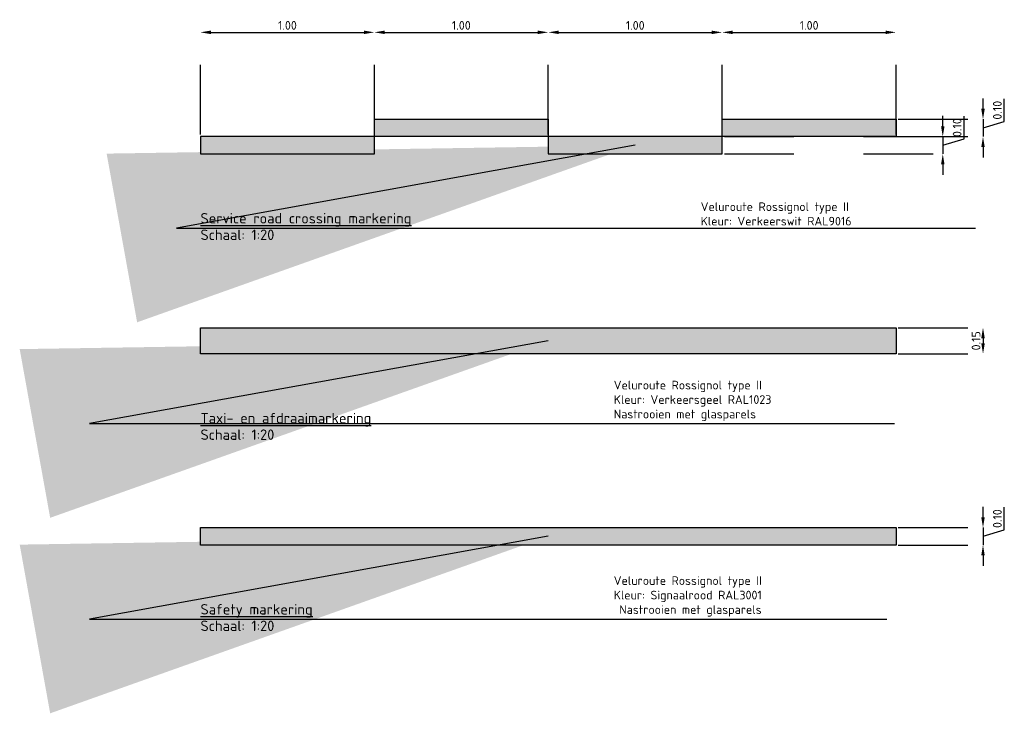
# Model space of a CAD drawing. Header units: metres. Extents: x 175829 to 176206141, y 407048 to 407918896.
# Tile 240 of 256: x 180707.08 to 180712.75, y 407210.21 to 407214.2. Entities that reach past the tile are written whole.
import ezdxf

# ---------------------------------------------------------------- set-up
doc = ezdxf.new("R2010")
doc.units = ezdxf.units.M
doc.header["$LTSCALE"] = 0.2
doc.header["$PDMODE"] = 3
doc.header["$PDSIZE"] = 1
doc.linetypes.add('XX-HIDDEN', pattern=[4, 2, -2])
for name, color, linetype in [('N-WE-VH-MARKERINGEN-SERVICE_ROAD_CROSSING-A', 250, 'Continuous'), ('N-WE-VH-MARKERINGEN-SERVICE_ROAD_CROSSING-G', 250, 'Continuous'), ('N-WE-VH-MARKERINGEN_SAFETY_MARKERINGEN-A', 10, 'Continuous'), ('N-WE-VH-MARKERINGEN_SAFETY_MARKERINGEN-G', 10, 'Continuous'), ('N-WE-VH-MARKERINGEN_TAXIMARKERINGEN_DOORGAAND_A', 50, 'Continuous'), ('N-WE-VH-MARKERINGEN_TAXIMARKERINGEN_DOORGAAND_G', 50, 'Continuous'), ('X-XX-AL-TEKSTEN+MAATVOERING_DETAILS-T', 3, 'Continuous'), ('X-XX-AL-TEKSTEN_LEGENTA-T', 7, 'Continuous')]:
    doc.layers.add(name, color=color, linetype=linetype)
doc.styles.add('NLCS 2.5 mm', font='isocpeur.ttf', dxfattribs={"height": 2.5})
doc.styles.add('RVB 5.0 mm IT', font='isocpeur.ttf', dxfattribs={"height": 5})
doc.dimstyles.new('NLCS-ARROW', dxfattribs={"dimtxt": 2.5, "dimasz": 3, "dimexe": 1.25, "dimexo": 0.625, "dimgap": 0.75, "dimtad": 1, "dimzin": 0, "dimdsep": 46, "dimtxsty": 'NLCS 2.5 mm', "dimcen": 0, "dimdle": 1, "dimclrd": 1, "dimclre": 251, "dimclrt": 7, "dimazin": 0, "dimtfac": 1, "dimtmove": 1, "dimatfit": 3, "dimfxl": 1, "dimtfillclr": 7, "dimtolj": 1, "dimtzin": 0, "dimarcsym": 0})

# ---------------------------------------------------------------- blocks, each defined once
blk = doc.blocks.new('*D154')
at = {"layer": 'Defpoints', "color": 0, "transparency": 16777216}
for p in [(180709.1241, 407214.1317), (180708.1241, 407213.5317), (180709.1241, 407213.5317)]:
    blk.add_point(p, dxfattribs=at)
at = {"layer": 'X-XX-AL-TEKSTEN+MAATVOERING_DETAILS-T', "color": 251, "linetype": 'XX-HIDDEN', "lineweight": -2, "transparency": 16777216}
for p, q in [((180708.1241, 407213.5442), (180708.1241, 407214.1567)), ((180709.1241, 407213.5442), (180709.1241, 407214.1567))]:
    blk.add_line(p, q, dxfattribs=at)
at = {"layer": 'X-XX-AL-TEKSTEN+MAATVOERING_DETAILS-T', "color": 1, "lineweight": -2, "transparency": 16777216}
blk.add_line((180708.1841, 407214.1317), (180709.0641, 407214.1317), dxfattribs=at)
at = {"layer": 'X-XX-AL-TEKSTEN+MAATVOERING_DETAILS-T', "color": 1, "transparency": 16777216}
for points in [[(180708.1841, 407214.1417), (180708.1841, 407214.1217), (180708.1241, 407214.1317)], [(180709.0641, 407214.1417), (180709.0641, 407214.1217), (180709.1241, 407214.1317)]]:
    blk.add_solid(points, dxfattribs=at)
at = {"layer": 'X-XX-AL-TEKSTEN+MAATVOERING_DETAILS-T', "color": 7, "transparency": 16777216, "insert": (180708.6241, 407214.1717), "char_height": 0.05, "attachment_point": 5, "style": 'NLCS 2.5 mm'}
blk.add_mtext('\\A1;1.00', dxfattribs=at)
blk = doc.blocks.new('*D155')
at = {"layer": 'Defpoints', "color": 0, "transparency": 16777216}
for p in [(180710.1241, 407214.1317), (180709.1241, 407213.5317), (180710.1241, 407213.5317)]:
    blk.add_point(p, dxfattribs=at)
at = {"layer": 'X-XX-AL-TEKSTEN+MAATVOERING_DETAILS-T', "color": 251, "linetype": 'XX-HIDDEN', "lineweight": -2, "transparency": 16777216}
for p, q in [((180709.1241, 407213.5442), (180709.1241, 407214.1567)), ((180710.1241, 407213.5442), (180710.1241, 407214.1567))]:
    blk.add_line(p, q, dxfattribs=at)
at = {"layer": 'X-XX-AL-TEKSTEN+MAATVOERING_DETAILS-T', "color": 1, "lineweight": -2, "transparency": 16777216}
blk.add_line((180709.1841, 407214.1317), (180710.0641, 407214.1317), dxfattribs=at)
at = {"layer": 'X-XX-AL-TEKSTEN+MAATVOERING_DETAILS-T', "color": 1, "transparency": 16777216}
for points in [[(180709.1841, 407214.1417), (180709.1841, 407214.1217), (180709.1241, 407214.1317)], [(180710.0641, 407214.1417), (180710.0641, 407214.1217), (180710.1241, 407214.1317)]]:
    blk.add_solid(points, dxfattribs=at)
at = {"layer": 'X-XX-AL-TEKSTEN+MAATVOERING_DETAILS-T', "color": 7, "transparency": 16777216, "insert": (180709.6241, 407214.1717), "char_height": 0.05, "attachment_point": 5, "style": 'NLCS 2.5 mm'}
blk.add_mtext('\\A1;1.00', dxfattribs=at)
blk = doc.blocks.new('*D156')
at = {"layer": 'Defpoints', "color": 0, "transparency": 16777216}
for p in [(180711.1241, 407214.1317), (180710.1241, 407213.5317), (180711.1241, 407213.5317)]:
    blk.add_point(p, dxfattribs=at)
at = {"layer": 'X-XX-AL-TEKSTEN+MAATVOERING_DETAILS-T', "color": 251, "linetype": 'XX-HIDDEN', "lineweight": -2, "transparency": 16777216}
for p, q in [((180710.1241, 407213.5442), (180710.1241, 407214.1567)), ((180711.1241, 407213.5442), (180711.1241, 407214.1567))]:
    blk.add_line(p, q, dxfattribs=at)
at = {"layer": 'X-XX-AL-TEKSTEN+MAATVOERING_DETAILS-T', "color": 1, "lineweight": -2, "transparency": 16777216}
blk.add_line((180710.1841, 407214.1317), (180711.0641, 407214.1317), dxfattribs=at)
at = {"layer": 'X-XX-AL-TEKSTEN+MAATVOERING_DETAILS-T', "color": 1, "transparency": 16777216}
for points in [[(180710.1841, 407214.1417), (180710.1841, 407214.1217), (180710.1241, 407214.1317)], [(180711.0641, 407214.1417), (180711.0641, 407214.1217), (180711.1241, 407214.1317)]]:
    blk.add_solid(points, dxfattribs=at)
at = {"layer": 'X-XX-AL-TEKSTEN+MAATVOERING_DETAILS-T', "color": 7, "transparency": 16777216, "insert": (180710.6241, 407214.1717), "char_height": 0.05, "attachment_point": 5, "style": 'NLCS 2.5 mm'}
blk.add_mtext('\\A1;1.00', dxfattribs=at)
blk = doc.blocks.new('*D157')
at = {"layer": 'Defpoints', "color": 0, "transparency": 16777216}
for p in [(180712.1241, 407214.1317), (180711.1241, 407213.5317), (180712.1241, 407213.5317)]:
    blk.add_point(p, dxfattribs=at)
at = {"layer": 'X-XX-AL-TEKSTEN+MAATVOERING_DETAILS-T', "color": 251, "linetype": 'XX-HIDDEN', "lineweight": -2, "transparency": 16777216}
for p, q in [((180711.1241, 407213.5442), (180711.1241, 407214.1567)), ((180712.1241, 407213.5442), (180712.1241, 407214.1567))]:
    blk.add_line(p, q, dxfattribs=at)
at = {"layer": 'X-XX-AL-TEKSTEN+MAATVOERING_DETAILS-T', "color": 1, "lineweight": -2, "transparency": 16777216}
blk.add_line((180711.1841, 407214.1317), (180712.0641, 407214.1317), dxfattribs=at)
at = {"layer": 'X-XX-AL-TEKSTEN+MAATVOERING_DETAILS-T', "color": 1, "transparency": 16777216}
for points in [[(180711.1841, 407214.1417), (180711.1841, 407214.1217), (180711.1241, 407214.1317)], [(180712.0641, 407214.1417), (180712.0641, 407214.1217), (180712.1241, 407214.1317)]]:
    blk.add_solid(points, dxfattribs=at)
at = {"layer": 'X-XX-AL-TEKSTEN+MAATVOERING_DETAILS-T', "color": 7, "transparency": 16777216, "insert": (180711.6241, 407214.1717), "char_height": 0.05, "attachment_point": 5, "style": 'NLCS 2.5 mm'}
blk.add_mtext('\\A1;1.00', dxfattribs=at)
blk = doc.blocks.new('*D158')
at = {"layer": 'Defpoints', "color": 0, "transparency": 16777216}
for p in [(180712.1241, 407212.4317), (180712.1241, 407212.2817), (180712.6241, 407212.2817)]:
    blk.add_point(p, dxfattribs=at)
at = {"layer": 'N-WE-VH-MARKERINGEN-SERVICE_ROAD_CROSSING-G', "color": 251, "linetype": 'XX-HIDDEN', "lineweight": -2, "transparency": 16777216}
for p, q in [((180712.1366, 407212.4317), (180712.6491, 407212.4317)), ((180712.1366, 407212.2817), (180712.6491, 407212.2817))]:
    blk.add_line(p, q, dxfattribs=at)
at = {"layer": 'N-WE-VH-MARKERINGEN-SERVICE_ROAD_CROSSING-G', "color": 1, "lineweight": -2, "transparency": 16777216}
blk.add_line((180712.6241, 407212.3717), (180712.6241, 407212.3417), dxfattribs=at)
at = {"layer": 'N-WE-VH-MARKERINGEN-SERVICE_ROAD_CROSSING-G', "color": 1, "transparency": 16777216}
for points in [[(180712.6141, 407212.3717), (180712.6341, 407212.3717), (180712.6241, 407212.4317)], [(180712.6141, 407212.3417), (180712.6341, 407212.3417), (180712.6241, 407212.2817)]]:
    blk.add_solid(points, dxfattribs=at)
at = {"layer": 'N-WE-VH-MARKERINGEN-SERVICE_ROAD_CROSSING-G', "color": 7, "transparency": 16777216, "insert": (180712.5841, 407212.3567), "char_height": 0.05, "attachment_point": 5, "rotation": 90, "style": 'NLCS 2.5 mm'}
blk.add_mtext('\\A1;0.15', dxfattribs=at)
blk = doc.blocks.new('*D159')
at = {"layer": 'Defpoints', "color": 0, "transparency": 16777216}
for p in [(180712.1241, 407211.2817), (180712.1241, 407211.1817), (180712.6241, 407211.1817)]:
    blk.add_point(p, dxfattribs=at)
at = {"layer": 'N-WE-VH-MARKERINGEN-SERVICE_ROAD_CROSSING-G', "color": 1, "lineweight": -2, "transparency": 16777216}
for p, q in [((180712.6241, 407211.3417), (180712.6241, 407211.4017)), ((180712.7466, 407211.2685), (180712.7466, 407211.3985)), ((180712.6241, 407211.2817), (180712.6241, 407211.1817)), ((180712.6241, 407211.2817), (180712.6241, 407211.1817)), ((180712.6241, 407211.2317), (180712.7466, 407211.2685)), ((180712.6241, 407211.1217), (180712.6241, 407211.0617))]:
    blk.add_line(p, q, dxfattribs=at)
at = {"layer": 'N-WE-VH-MARKERINGEN-SERVICE_ROAD_CROSSING-G', "color": 251, "linetype": 'XX-HIDDEN', "lineweight": -2, "transparency": 16777216}
for p, q in [((180712.1366, 407211.2817), (180712.6491, 407211.2817)), ((180712.1366, 407211.1817), (180712.6491, 407211.1817))]:
    blk.add_line(p, q, dxfattribs=at)
at = {"layer": 'N-WE-VH-MARKERINGEN-SERVICE_ROAD_CROSSING-G', "color": 1, "transparency": 16777216}
for points in [[(180712.6141, 407211.3417), (180712.6341, 407211.3417), (180712.6241, 407211.2817)], [(180712.6141, 407211.1217), (180712.6341, 407211.1217), (180712.6241, 407211.1817)]]:
    blk.add_solid(points, dxfattribs=at)
at = {"layer": 'N-WE-VH-MARKERINGEN-SERVICE_ROAD_CROSSING-G', "color": 7, "transparency": 16777216, "insert": (180712.7066, 407211.3335), "char_height": 0.05, "attachment_point": 5, "rotation": 90, "style": 'NLCS 2.5 mm'}
blk.add_mtext('\\A1;0.10', dxfattribs=at)
blk = doc.blocks.new('*D160')
at = {"layer": 'Defpoints', "color": 0, "transparency": 16777216}
for p in [(180712.1241, 407213.6317), (180712.1241, 407213.5317), (180712.6241, 407213.5317)]:
    blk.add_point(p, dxfattribs=at)
at = {"layer": 'N-WE-VH-MARKERINGEN-SERVICE_ROAD_CROSSING-G', "color": 1, "lineweight": -2, "transparency": 16777216}
for p, q in [((180712.6241, 407213.6917), (180712.6241, 407213.7517)), ((180712.7466, 407213.6185), (180712.7466, 407213.7485)), ((180712.6241, 407213.6317), (180712.6241, 407213.5317)), ((180712.6241, 407213.6317), (180712.6241, 407213.5317)), ((180712.6241, 407213.5817), (180712.7466, 407213.6185)), ((180712.6241, 407213.4717), (180712.6241, 407213.4117))]:
    blk.add_line(p, q, dxfattribs=at)
at = {"layer": 'N-WE-VH-MARKERINGEN-SERVICE_ROAD_CROSSING-G', "color": 251, "linetype": 'XX-HIDDEN', "lineweight": -2, "transparency": 16777216}
for p, q in [((180712.1366, 407213.6317), (180712.6491, 407213.6317)), ((180712.1366, 407213.5317), (180712.6491, 407213.5317))]:
    blk.add_line(p, q, dxfattribs=at)
at = {"layer": 'N-WE-VH-MARKERINGEN-SERVICE_ROAD_CROSSING-G', "color": 1, "transparency": 16777216}
for points in [[(180712.6141, 407213.6917), (180712.6341, 407213.6917), (180712.6241, 407213.6317)], [(180712.6141, 407213.4717), (180712.6341, 407213.4717), (180712.6241, 407213.5317)]]:
    blk.add_solid(points, dxfattribs=at)
at = {"layer": 'N-WE-VH-MARKERINGEN-SERVICE_ROAD_CROSSING-G', "color": 7, "transparency": 16777216, "insert": (180712.7066, 407213.6835), "char_height": 0.05, "attachment_point": 5, "rotation": 90, "style": 'NLCS 2.5 mm'}
blk.add_mtext('\\A1;0.10', dxfattribs=at)
blk = doc.blocks.new('*D161')
at = {"layer": 'Defpoints', "color": 0, "transparency": 16777216}
for p in [(180711.1241, 407213.5317), (180711.1241, 407213.4317), (180712.3928, 407213.4317)]:
    blk.add_point(p, dxfattribs=at)
at = {"layer": 'N-WE-VH-MARKERINGEN-SERVICE_ROAD_CROSSING-G', "color": 1, "lineweight": -2, "transparency": 16777216}
for p, q in [((180712.3928, 407213.5917), (180712.3928, 407213.6517)), ((180712.5153, 407213.5185), (180712.5153, 407213.6485)), ((180712.3928, 407213.5317), (180712.3928, 407213.4317)), ((180712.3928, 407213.5317), (180712.3928, 407213.4317)), ((180712.3928, 407213.4817), (180712.5153, 407213.5185)), ((180712.3928, 407213.3717), (180712.3928, 407213.3117))]:
    blk.add_line(p, q, dxfattribs=at)
at = {"layer": 'N-WE-VH-MARKERINGEN-SERVICE_ROAD_CROSSING-G', "color": 251, "linetype": 'XX-HIDDEN', "lineweight": -2, "transparency": 16777216}
for p, q in [((180711.1366, 407213.5317), (180712.4178, 407213.5317)), ((180711.1366, 407213.4317), (180712.4178, 407213.4317))]:
    blk.add_line(p, q, dxfattribs=at)
at = {"layer": 'N-WE-VH-MARKERINGEN-SERVICE_ROAD_CROSSING-G', "color": 1, "transparency": 16777216}
for points in [[(180712.3828, 407213.5917), (180712.4028, 407213.5917), (180712.3928, 407213.5317)], [(180712.3828, 407213.3717), (180712.4028, 407213.3717), (180712.3928, 407213.4317)]]:
    blk.add_solid(points, dxfattribs=at)
at = {"layer": 'N-WE-VH-MARKERINGEN-SERVICE_ROAD_CROSSING-G', "color": 7, "transparency": 16777216, "insert": (180712.4753, 407213.5835), "char_height": 0.05, "attachment_point": 5, "rotation": 90, "style": 'NLCS 2.5 mm'}
blk.add_mtext('\\A1;0.10', dxfattribs=at)

msp = doc.modelspace()

# ---------------------------------------------------------------- hatches: boundary and pattern name
at = {"layer": 'N-WE-VH-MARKERINGEN-SERVICE_ROAD_CROSSING-A'}
h = msp.add_hatch(color=256, dxfattribs=at)
h.dxf.hatch_style = 1
h.paths.add_polyline_path([(180711.1241, 407213.6317), (180712.1241, 407213.6317), (180712.1241, 407213.5317), (180711.1241, 407213.5317)])
h.paths.add_polyline_path([(180709.1241, 407213.6317), (180710.1241, 407213.6317), (180710.1241, 407213.5317), (180709.1241, 407213.5317)])
h.paths.add_polyline_path([(180710.1241, 407213.4317), (180711.1241, 407213.4317), (180711.1241, 407213.5317), (180710.1241, 407213.5317)])
h.paths.add_polyline_path([(180708.1241, 407213.4317), (180709.1241, 407213.4317), (180709.1241, 407213.5317), (180708.1241, 407213.5317)])
at = {"layer": 'N-WE-VH-MARKERINGEN_SAFETY_MARKERINGEN-A'}
h = msp.add_hatch(color=256, dxfattribs=at)
h.dxf.hatch_style = 1
h.paths.add_polyline_path([(180708.1241, 407211.2817), (180712.1241, 407211.2817), (180712.1241, 407211.1817), (180708.1241, 407211.1817)])
at = {"layer": 'N-WE-VH-MARKERINGEN_TAXIMARKERINGEN_DOORGAAND_A'}
h = msp.add_hatch(color=256, dxfattribs=at)
h.dxf.hatch_style = 1
h.paths.add_polyline_path([(180708.1241, 407212.4317), (180712.1241, 407212.4317), (180712.1241, 407212.2817), (180708.1241, 407212.2817)])

# ---------------------------------------------------------------- linework, layer by layer
at = {"layer": 'N-WE-VH-MARKERINGEN-SERVICE_ROAD_CROSSING-G', "flags": 128}
for points in [[(180709.1241, 407213.6317), (180710.1241, 407213.6317), (180710.1241, 407213.5317), (180709.1241, 407213.5317), (180709.1241, 407213.6317)], [(180711.1241, 407213.6317), (180712.1241, 407213.6317), (180712.1241, 407213.5317), (180711.1241, 407213.5317), (180711.1241, 407213.6317)], [(180708.1241, 407213.4317), (180709.1241, 407213.4317), (180709.1241, 407213.5317), (180708.1241, 407213.5317), (180708.1241, 407213.4317)], [(180710.1241, 407213.4317), (180711.1241, 407213.4317), (180711.1241, 407213.5317), (180710.1241, 407213.5317), (180710.1241, 407213.4317)]]:
    msp.add_lwpolyline(points, dxfattribs=at)
at = {"layer": 'N-WE-VH-MARKERINGEN_SAFETY_MARKERINGEN-G', "flags": 128}
msp.add_lwpolyline([(180708.1241, 407211.2817), (180712.1241, 407211.2817), (180712.1241, 407211.1817), (180708.1241, 407211.1817)], close=True, dxfattribs=at)
at = {"layer": 'N-WE-VH-MARKERINGEN_TAXIMARKERINGEN_DOORGAAND_G', "flags": 128}
msp.add_lwpolyline([(180708.1241, 407212.4317), (180712.1241, 407212.4317), (180712.1241, 407212.2817), (180708.1241, 407212.2817)], close=True, dxfattribs=at)

# ---------------------------------------------------------------- texts
at = {"layer": 'X-XX-AL-TEKSTEN+MAATVOERING_DETAILS-T', "color": 7, "char_height": 0.05, "attachment_point": 7, "style": 'NLCS 2.5 mm'}
for s, insert in [('\\A1;Veluroute Rossignol type II\\PKleur: Verkeerswit RAL9016', (180711.0005, 407213.0201)), ('\\A1;Veluroute Rossignol type II\\PKleur: Verkeersgeel RAL1023\\PNastrooien met glasparels', (180710.5005, 407211.8951)), ('\\A1;Veluroute Rossignol type II\\PKleur: Signaalrood RAL3001\\P Nastrooien met glasparels', (180710.5005, 407210.7701))]:
    msp.add_mtext(s, dxfattribs=dict(at, insert=insert))
at = {"layer": 'X-XX-AL-TEKSTEN_LEGENTA-T', "style": 'RVB 5.0 mm IT'}
for s, p in [('%%UService road crossing markering', (180708.1241, 407213.0317)), ('Schaal: 1:20', (180708.1241, 407212.9367)), ('%%UTaxi- en afdraaimarkering', (180708.1241, 407211.8817)), ('Schaal: 1:20', (180708.1241, 407211.7867)), ('%%USafety markering', (180708.1241, 407210.7817)), ('Schaal: 1:20', (180708.1241, 407210.6867))]:
    msp.add_text(s, height=0.06, dxfattribs=at).set_placement(p)

# ---------------------------------------------------------------- dimensions: what is measured, and where the dimension line sits
at = {"layer": 'N-WE-VH-MARKERINGEN-SERVICE_ROAD_CROSSING-G'}
for base, p1, p2, picture, middle in [((180712.6241, 407213.5317), (180712.1241, 407213.6317), (180712.1241, 407213.5317), '*D160', (180712.7066, 407213.6335)), ((180712.3928, 407213.4317), (180711.1241, 407213.5317), (180711.1241, 407213.4317), '*D161', (180712.4753, 407213.5335)), ((180712.6241, 407212.2817), (180712.1241, 407212.4317), (180712.1241, 407212.2817), '*D158', (180712.5841, 407212.3567)), ((180712.6241, 407211.1817), (180712.1241, 407211.2817), (180712.1241, 407211.1817), '*D159', (180712.7066, 407211.2835))]:
    dim = msp.add_linear_dim(base=base, p1=p1, p2=p2, angle=90, dimstyle='NLCS-ARROW', dxfattribs=at)
    dim.commit()
    dim.dimension.update_dxf_attribs({"geometry": picture, "text_midpoint": middle})
at = {"layer": 'X-XX-AL-TEKSTEN+MAATVOERING_DETAILS-T'}
for base, p1, p2, picture, middle in [((180709.1241, 407214.1317), (180708.1241, 407213.5317), (180709.1241, 407213.5317), '*D154', (180708.6241, 407214.1717)), ((180710.1241, 407214.1317), (180709.1241, 407213.5317), (180710.1241, 407213.5317), '*D155', (180709.6241, 407214.1717)), ((180711.1241, 407214.1317), (180710.1241, 407213.5317), (180711.1241, 407213.5317), '*D156', (180710.6241, 407214.1717)), ((180712.1241, 407214.1317), (180711.1241, 407213.5317), (180712.1241, 407213.5317), '*D157', (180711.6241, 407214.1717))]:
    dim = msp.add_linear_dim(base=base, p1=p1, p2=p2, dimstyle='NLCS-ARROW', dxfattribs=at)
    dim.commit()
    dim.dimension.update_dxf_attribs({"geometry": picture, "text_midpoint": middle})

# ---------------------------------------------------------------- leaders
at = {"layer": 'X-XX-AL-TEKSTEN+MAATVOERING_DETAILS-T', "annotation_type": 0, "has_hookline": 1, "hookline_direction": 0}
for points, text_width in [([(180710.6244, 407213.4817), (180707.9855, 407213.0051), (180710.9855, 407213.0051)], 0.845), ([(180710.1244, 407212.3567), (180707.4855, 407211.8801), (180710.4855, 407211.8801)], 0.88), ([(180710.1244, 407211.2317), (180707.4855, 407210.7551), (180710.4855, 407210.7551)], 0.835)]:
    msp.add_leader(points, dimstyle='NLCS-ARROW', override={"dimscale": 0}, dxfattribs=dict(at, text_width=text_width))

doc.saveas('drawing.dxf')
